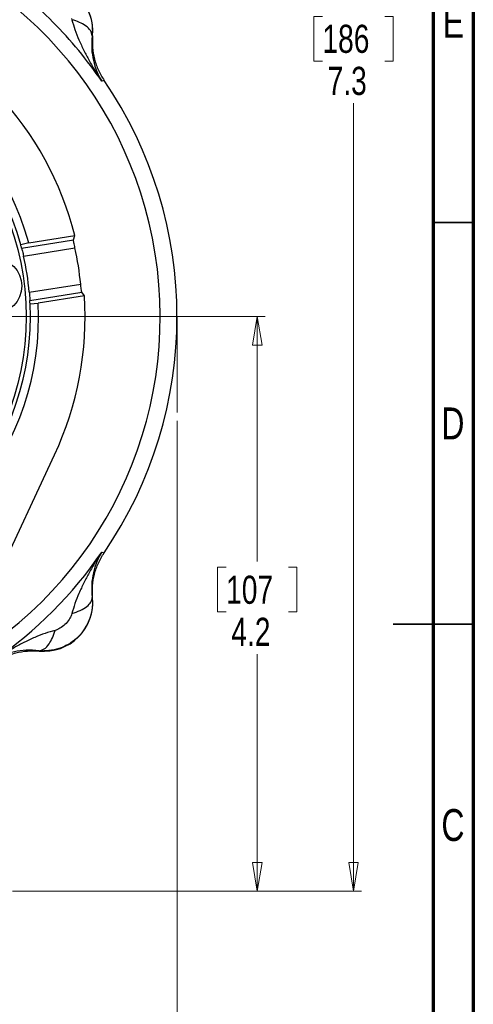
# Model space of a CAD drawing. Header units: inches. Extents: x 0.6 to 16.3, y 0.2 to 11.5.
# Tile 19 of 20: x 14.1 to 16.3, y 4 to 8.8. Entities that reach past the tile are written whole.
import ezdxf

# ---------------------------------------------------------------- set-up
doc = ezdxf.new("R2010")
doc.units = ezdxf.units.IN
doc.header["$MEASUREMENT"] = 0
doc.linetypes.add('CENTERX2', pattern=[0.8, 0.5, -0.1, 0.1, -0.1])
doc.styles.add('SLDTEXTSTYLE0', font='TXT', dxfattribs={"width": 0.75})
doc.dimstyles.new('SLDDIMSTYLE0', dxfattribs={"dimtxt": 0.137795, "dimasz": 0.14, "dimexe": 0, "dimexo": 0.0625, "dimgap": 0.034449, "dimtad": 0, "dimdec": 1, "dimlfac": 1.5, "dimrnd": 1e-09, "dimzin": 12, "dimdsep": 46, "dimtxsty": 'SLDTEXTSTYLE0', "dimblk1": 'CLOSED', "dimblk2": 'CLOSED', "dimsah": 1, "dimcen": 0.09, "dimadec": 0, "dimazin": 3, "dimtfac": 1, "dimtdec": 1, "dimtofl": 0, "dimtmove": 0, "dimatfit": 3, "dimldrblk": 'CLOSED', "dimfxl": 0, "dimfrac": 2, "dimtolj": 1, "dimtzin": 12, "dimarcsym": 0})
doc.dimstyles.new('SLDDIMSTYLE2', dxfattribs={"dimtxt": 0.137795, "dimasz": 0.14, "dimexe": 0, "dimexo": 0.0625, "dimgap": 0.034449, "dimtad": 0, "dimtih": 1, "dimtoh": 1, "dimdec": 1, "dimlfac": 1.5, "dimrnd": 1e-09, "dimzin": 12, "dimdsep": 46, "dimtxsty": 'SLDTEXTSTYLE0', "dimblk1": 'CLOSED', "dimblk2": 'CLOSED', "dimsah": 1, "dimcen": 0.09, "dimadec": 0, "dimazin": 3, "dimtfac": 1, "dimtdec": 1, "dimtofl": 0, "dimtmove": 0, "dimatfit": 3, "dimldrblk": 'CLOSED', "dimfxl": 0, "dimfrac": 2, "dimtolj": 1, "dimtzin": 12, "dimarcsym": 0})

# ---------------------------------------------------------------- blocks, each defined once
blk = doc.blocks.new('_Closed')
at = {"color": 0, "linetype": 'ByBlock', "lineweight": -2}
for p, q in [((-1, 0.166667), (0, 0)), ((-1, 0.166667), (-1, -0.166667)), ((0, 0), (-1, -0.166667)), ((0, 0), (-1, 0))]:
    blk.add_line(p, q, dxfattribs=at)
blk = doc.blocks.new('_D_5')
at = {"color": 7, "linetype": 'Continuous', "lineweight": 0}
for p, q in [((14.8848, 6.8437), (14.8848, 3.2834)), ((11.9981, 4.7935), (11.9981, 3.2834)), ((13.9627, 3.5212), (13.9207, 3.5212)), ((13.9207, 3.5212), (13.9207, 3.3024)), ((14.2682, 3.5212), (14.3101, 3.5212)), ((14.3101, 3.5212), (14.3101, 3.3024)), ((11.9981, 3.3227), (13.7999, 3.3227)), ((13.9207, 3.3024), (13.9627, 3.3024)), ((14.3101, 3.3024), (14.2682, 3.3024)), ((14.8848, 3.3227), (14.431, 3.3227))]:
    blk.add_line(p, q, dxfattribs=at)
at = {"color": 7, "linetype": 'Continuous', "lineweight": 18, "xscale": 0.14, "yscale": 0.14, "rotation": 180.0000000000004}
blk.add_blockref('_Closed', (11.9981, 3.3227), dxfattribs=at)
at = {"color": 7, "linetype": 'Continuous', "lineweight": 18, "xscale": 0.14, "yscale": 0.14}
blk.add_blockref('_Closed', (14.8848, 3.3227), dxfattribs=at)
at = {"color": 7, "linetype": 'Continuous', "lineweight": 18, "char_height": 0.1378, "attachment_point": 1, "style": 'SLDTEXTSTYLE0'}
for s, insert in [('110', (13.9627, 3.4801)), ('4.3', (13.9882, 3.2739))]:
    blk.add_mtext(s, dxfattribs=dict(at, insert=insert))
blk = doc.blocks.new('_D_6')
at = {"color": 7, "linetype": 'Continuous', "lineweight": 0}
for p, q in [((13.3501, 9.407), (15.7903, 9.407)), ((15.7509, 9.407), (15.7509, 8.8534)), ((15.5982, 8.8254), (15.5562, 8.8254)), ((15.5562, 8.8254), (15.5562, 8.6066)), ((15.9036, 8.8254), (15.9456, 8.8254)), ((15.9456, 8.8254), (15.9456, 8.6066)), ((15.5562, 8.6066), (15.5982, 8.6066)), ((15.9456, 8.6066), (15.9036, 8.6066)), ((15.7509, 4.5373), (15.7509, 8.4005)), ((14.0769, 4.5373), (15.7903, 4.5373))]:
    blk.add_line(p, q, dxfattribs=at)
at = {"color": 7, "linetype": 'Continuous', "lineweight": 18, "xscale": 0.14, "yscale": 0.14}
for p, rotation in [((15.7509, 9.407), 90.0000000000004), ((15.7509, 4.5373), 270.0000000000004)]:
    blk.add_blockref('_Closed', p, dxfattribs=dict(at, rotation=rotation))
at = {"color": 7, "linetype": 'Continuous', "lineweight": 18, "char_height": 0.1378, "attachment_point": 1, "style": 'SLDTEXTSTYLE0'}
for s, insert in [('186', (15.5982, 8.7843)), ('7.3', (15.6236, 8.5781))]:
    blk.add_mtext(s, dxfattribs=dict(at, insert=insert))
blk = doc.blocks.new('_D_9')
at = {"color": 7, "linetype": 'Continuous', "lineweight": 0}
for p, q in [((13.3537, 7.3537), (15.3178, 7.3537)), ((15.2785, 7.3537), (15.2785, 6.1529)), ((15.1257, 6.125), (15.0838, 6.125)), ((15.0838, 6.125), (15.0838, 5.9062)), ((15.4312, 6.125), (15.4732, 6.125)), ((15.4732, 6.125), (15.4732, 5.9062)), ((15.0838, 5.9062), (15.1257, 5.9062)), ((15.4732, 5.9062), (15.4312, 5.9062)), ((15.2785, 4.5373), (15.2785, 5.7)), ((14.0769, 4.5373), (15.3178, 4.5373))]:
    blk.add_line(p, q, dxfattribs=at)
at = {"color": 7, "linetype": 'Continuous', "lineweight": 18, "xscale": 0.14, "yscale": 0.14}
for p, rotation in [((15.2785, 7.3537, -0.0725), 90.0000000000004), ((15.2785, 4.5373, -0.0725), 270.0000000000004)]:
    blk.add_blockref('_Closed', p, dxfattribs=dict(at, rotation=rotation))
at = {"color": 7, "linetype": 'Continuous', "lineweight": 18, "char_height": 0.1378, "attachment_point": 1, "style": 'SLDTEXTSTYLE0'}
for s, insert in [('107', (15.1257, 6.0838)), ('4.2', (15.1512, 5.8777))]:
    blk.add_mtext(s, dxfattribs=dict(at, insert=insert))

msp = doc.modelspace()

# ---------------------------------------------------------------- linework, layer by layer
at = {"color": 7, "linetype": 'Continuous', "lineweight": 70}
for p, q in [((16.3386, 11.4961), (16.3386, 0.1969)), ((16.1417, 11.2992), (16.1417, 0.3937))]:
    msp.add_line(p, q, dxfattribs=at)
at = {"color": 7, "linetype": 'Continuous', "lineweight": 25}
for p, q in [((14.3676, 8.8145), (14.3692, 8.8091)), ((14.4687, 8.7304), (14.4699, 8.7537)), ((14.4709, 8.7306), (14.4687, 8.7304)), ((14.5215, 8.5095), (14.5159, 8.5078)), ((14.5274, 8.5113), (14.5215, 8.5095)), ((14.1224, 7.6897), (14.3771, 7.73)), ((14.1571, 7.7149), (14.384, 7.7509)), ((14.3771, 7.73), (14.384, 7.7509)), ((14.1571, 7.7149), (14.1183, 7.7053)), ((14.1319, 7.6508), (14.3842, 7.6908)), ((14.1601, 7.473), (14.4123, 7.513)), ((14.1631, 7.4331), (14.4177, 7.4735)), ((14.4307, 7.4557), (14.2038, 7.4198)), ((14.4307, 7.4557), (14.4177, 7.4735)), ((14.1639, 7.417), (14.2038, 7.4198)), ((13.6516, 5.3208), (14.2838, 6.6764)), ((14.5159, 6.1996), (14.5215, 6.1979)), ((14.5215, 6.1979), (14.5274, 6.1961)), ((14.4687, 5.977), (14.4709, 5.9769)), ((14.2922, 5.8175), (14.2868, 5.816)), ((14.2083, 5.7143), (14.2082, 5.7164)), ((14.2082, 5.7164), (14.2315, 5.7152))]:
    msp.add_line(p, q, dxfattribs=at)
at = {"color": 7, "linetype": 'Continuous', "lineweight": 35}
for p, q in [((16.1417, 7.815), (16.3386, 7.815)), ((16.3386, 5.8465), (15.9449, 5.8465)), ((16.1417, 5.8465), (16.3386, 5.8465))]:
    msp.add_line(p, q, dxfattribs=at)
at = {"color": 7, "linetype": 'CENTERX2', "lineweight": 18}
msp.add_line((14.8848, 7.3537), (14.8848, 6.8831), dxfattribs=at)
at = {"color": 7, "linetype": 'Continuous', "lineweight": 25}
for centre, radius in [((12.8314, 7.3537), 1.314), ((13.9882, 7.5038), 0.1347)]:
    msp.add_circle(centre, radius, dxfattribs=at)
at = {"color": 8, "linetype": 'Continuous', "lineweight": 25}
msp.add_arc((12.8314, 7.3537), 1.9709, 299.3996, 78.6004, dxfattribs=at)
at = {"color": 7, "linetype": 'Continuous', "lineweight": 25}
for centre, radius, start, end in [((14.231, 8.7533), 0.2409, 354.581, 95.4189), ((12.8314, 7.3537), 1.374, 15.2429, 182.7571), ((12.8314, 7.3537), 1.334, 15.2796, 182.7204), ((12.8314, 7.3537), 2.0533, 325.6839, 34.3161), ((12.8314, 7.3537), 1.6025, 14.3497, 43.0016), ((12.8314, 7.3537), 1.334, 14.5864, 15.2796), ((12.8314, 7.3537), 1.5889, 5.7524, 12.2476), ((12.8314, 7.3537), 1.334, 5.131, 12.869), ((12.8314, 7.3537), 1.334, 2.7204, 3.4136), ((12.8314, 7.3537), 1.6025, 334.9984, 3.6503), ((12.8314, 7.3537), 1.374, 195.2429, 2.7571), ((12.8314, 7.3537), 1.334, 195.2796, 2.7204), ((12.8314, 7.3537), 2.0419, 304.4163, 325.5837), ((14.231, 5.9541), 0.2409, 264.581, 5.4189)]:
    msp.add_arc(centre, radius, start, end, dxfattribs=at)
for points, knots in [([(14.5159, 8.5078), (14.479, 8.5587), (14.4052, 8.6606), (14.277, 8.7993), (14.1383, 8.9275), (14.0364, 9.0013), (13.9855, 9.0382)], [0, 0, 0, 0, 0.25, 0.5, 0.75, 1, 1, 1, 1]), ([(14.2082, 8.991), (14.2245, 8.9917), (14.2573, 8.9931), (14.306, 8.9822), (14.3515, 8.9621), (14.3921, 8.9327), (14.4258, 8.8955), (14.4508, 8.8519), (14.467, 8.8039), (14.469, 8.7705), (14.4699, 8.7537)], [0, 0, 0, 0, 0.1241952, 0.2483667, 0.372643, 0.4971513, 0.6220179, 0.747367, 0.873321, 1, 1, 1, 1]), ([(14.3692, 8.8091), (14.3738, 8.7927), (14.3833, 8.7588), (14.4036, 8.7086), (14.4272, 8.6584), (14.4542, 8.6078), (14.4835, 8.5577), (14.5051, 8.5244), (14.5159, 8.5078)], [0, 0, 0, 0, 0.148633, 0.307887, 0.478552, 0.643419, 0.821468, 1, 1, 1, 1]), ([(14.4687, 8.7304), (14.4672, 8.7388), (14.4641, 8.7555), (14.4395, 8.7782), (14.4071, 8.7966), (14.3818, 8.8049), (14.3692, 8.8091)], [0, 0, 0, 0, 0.279863, 0.5595238, 0.7797428, 1, 1, 1, 1]), ([(14.4687, 8.7304), (14.4673, 8.7089), (14.4644, 8.6649), (14.4737, 8.6078), (14.49, 8.5546), (14.5072, 8.5234), (14.5159, 8.5078)], [0, 0, 0, 0, 0.238218, 0.486489, 0.742046, 1, 1, 1, 1]), ([(14.4709, 8.7306), (14.47, 8.7113), (14.4683, 8.6728), (14.4785, 8.6156), (14.4972, 8.5606), (14.5173, 8.5277), (14.5274, 8.5113)], [0, 0, 0, 0, 0.250001, 0.499992, 0.749987, 1, 1, 1, 1]), ([(14.3842, 7.6908), (14.3832, 7.6952), (14.3814, 7.704), (14.379, 7.7157), (14.3774, 7.7247), (14.3769, 7.7289), (14.3771, 7.7298), (14.3771, 7.73)], [0, 0, 0, 0, 0.227482, 0.45498, 0.682064, 0.908587, 1, 1, 1, 1]), ([(14.1224, 7.6897), (14.1226, 7.6889), (14.1231, 7.6872), (14.125, 7.6796), (14.1276, 7.669), (14.1301, 7.6588), (14.1315, 7.6526), (14.1319, 7.6508)], [0, 0, 0, 0, 0.226375, 0.452725, 0.679719, 0.907566, 1, 1, 1, 1]), ([(14.4177, 7.4735), (14.4175, 7.4743), (14.4169, 7.4758), (14.4157, 7.4836), (14.4143, 7.4944), (14.4132, 7.5048), (14.4125, 7.5111), (14.4123, 7.513)], [0, 0, 0, 0, 0.22645, 0.452907, 0.679278, 0.906075, 1, 1, 1, 1]), ([(14.1601, 7.473), (14.1605, 7.4685), (14.1612, 7.4595), (14.1621, 7.4475), (14.1627, 7.4384), (14.163, 7.4341), (14.163, 7.4334), (14.1631, 7.4331)], [0, 0, 0, 0, 0.228082, 0.456161, 0.684232, 0.911668, 1, 1, 1, 1]), ([(14.5159, 6.1996), (14.5051, 6.183), (14.4835, 6.1497), (14.4542, 6.0996), (14.4272, 6.049), (14.4036, 5.9988), (14.3833, 5.9487), (14.3738, 5.9147), (14.3692, 5.8983)], [0, 0, 0, 0, 0.178529, 0.356578, 0.521448, 0.69211, 0.851366, 1, 1, 1, 1]), ([(14.5159, 6.1996), (14.5072, 6.184), (14.49, 6.1528), (14.4737, 6.0996), (14.4644, 6.0426), (14.4673, 5.9985), (14.4687, 5.977)], [0, 0, 0, 0, 0.257954, 0.513511, 0.761782, 1, 1, 1, 1]), ([(14.4709, 5.9769), (14.47, 5.9961), (14.4683, 6.0346), (14.4785, 6.0918), (14.4972, 6.1468), (14.5173, 6.1797), (14.5274, 6.1961)], [0, 0, 0, 0, 0.25, 0.49999, 0.749986, 1, 1, 1, 1]), ([(14.4687, 5.977), (14.4694, 5.9605), (14.4708, 5.9277), (14.4598, 5.8789), (14.4397, 5.8333), (14.4102, 5.7928), (14.373, 5.7592), (14.3294, 5.7342), (14.2815, 5.7181), (14.2482, 5.7161), (14.2315, 5.7152)], [0, 0, 0, 0, 0.124527, 0.248938, 0.373361, 0.49792, 0.62274, 0.747946, 0.873659, 1, 1, 1, 1]), ([(14.3692, 5.8983), (14.3835, 5.9031), (14.412, 5.9127), (14.444, 5.9326), (14.4651, 5.9547), (14.4675, 5.9695), (14.4687, 5.977)], [0, 0, 0, 0, 0.250057, 0.5, 0.749943, 1, 1, 1, 1]), ([(14.3692, 5.8983), (14.3663, 5.8904), (14.3599, 5.8729), (14.3411, 5.8495), (14.3183, 5.8292), (14.3005, 5.8212), (14.2922, 5.8175)], [0, 0, 0, 0, 0.2230445, 0.4901818, 0.7632452, 1, 1, 1, 1]), ([(14.2868, 5.816), (14.2704, 5.8114), (14.2365, 5.8018), (14.1864, 5.7816), (14.1361, 5.758), (14.0855, 5.7309), (14.0354, 5.7016), (14.0021, 5.68), (13.9855, 5.6692)], [0, 0, 0, 0, 0.148633, 0.307887, 0.478552, 0.643419, 0.821468, 1, 1, 1, 1]), ([(14.2082, 5.7164), (14.2165, 5.7179), (14.2332, 5.721), (14.2559, 5.7456), (14.2743, 5.7781), (14.2826, 5.8033), (14.2868, 5.816)], [0, 0, 0, 0, 0.279863, 0.559524, 0.779743, 1, 1, 1, 1]), ([(14.2082, 5.7164), (14.1866, 5.7178), (14.1426, 5.7208), (14.0855, 5.7114), (14.0323, 5.6952), (14.0012, 5.6779), (13.9855, 5.6692)], [0, 0, 0, 0, 0.2382183, 0.4864886, 0.7420458, 1, 1, 1, 1]), ([(13.989, 5.6578), (14.0055, 5.6678), (14.0384, 5.688), (14.0933, 5.7066), (14.1505, 5.7168), (14.189, 5.7151), (14.2083, 5.7143)], [0, 0, 0, 0, 0.250014, 0.500009, 0.75, 1, 1, 1, 1])]:
    msp.add_open_spline(points, degree=3, knots=knots, dxfattribs=at)

# ---------------------------------------------------------------- texts
at = {"color": 7, "linetype": 'Continuous', "lineweight": 0, "char_height": 0.1562, "attachment_point": 2, "style": 'SLDTEXTSTYLE0'}
for s, insert in [('E', (16.2405, 8.8769)), ('D', (16.2383, 6.9084)), ('C', (16.2385, 4.9399))]:
    msp.add_mtext(s, dxfattribs=dict(at, insert=insert))

# ---------------------------------------------------------------- dimensions: what is measured, and where the dimension line sits
at = {"color": 7, "linetype": 'Continuous', "lineweight": 18}
for base, p1, picture, middle in [((15.7509, 4.5373), (13.3108, 9.407), '_D_6', (15.7509, 8.6269)), ((15.2785, 4.5373), (13.3144, 7.3537), '_D_9', (15.2785, 5.9265))]:
    dim = msp.add_linear_dim(base=base, p1=p1, p2=(14.0376, 4.5373), angle=90, dimstyle='SLDDIMSTYLE2', dxfattribs=at)
    dim.commit()
    dim.dimension.update_dxf_attribs({"geometry": picture, "text_midpoint": middle, "dimtype": 160})
dim = msp.add_linear_dim(base=(11.9981, 3.3227), p1=(14.8848, 6.8831), p2=(11.9981, 4.8329), dimstyle='SLDDIMSTYLE0', dxfattribs=at)
dim.commit()
dim.dimension.update_dxf_attribs({"geometry": '_D_5', "text_midpoint": (14.1154, 3.3227), "dimtype": 160})

doc.saveas('drawing.dxf')
